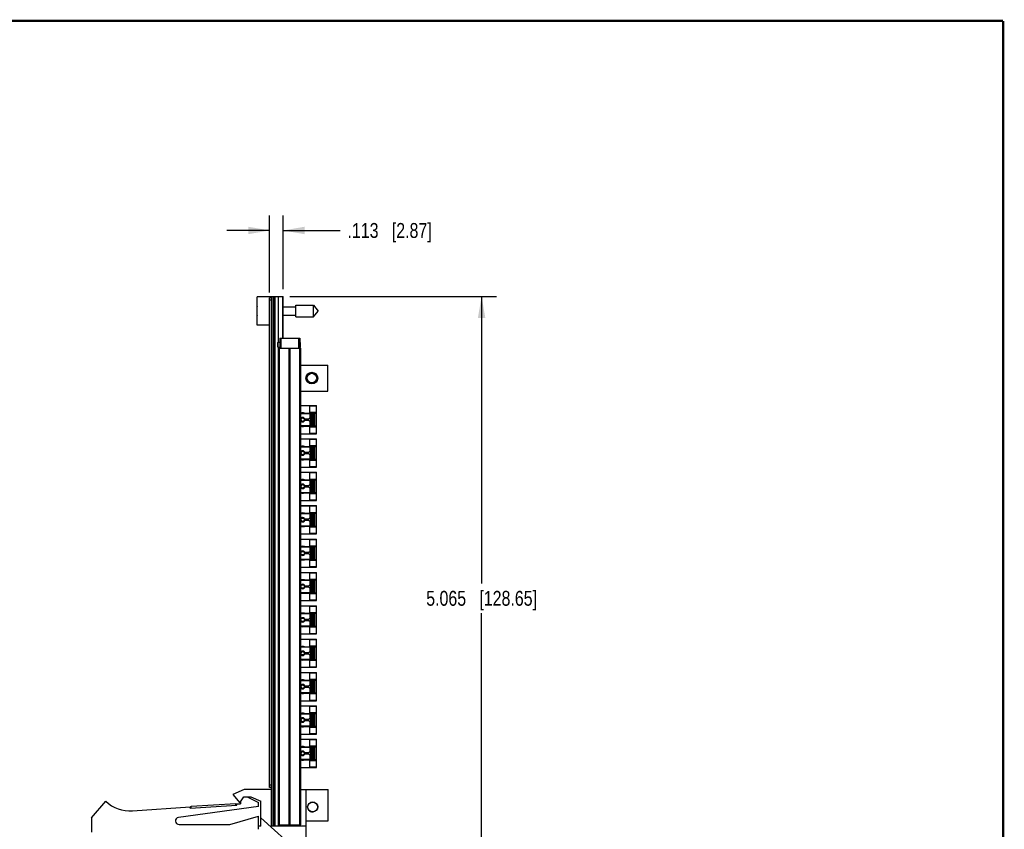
# Model space of a CAD drawing. Header units: inches. Extents: x 0.2 to 16.8, y 0.2 to 10.8.
# Tile 9 of 9: x 8.5 to 16.8, y 4 to 10.8. Entities that reach past the tile are written whole.
import ezdxf

# ---------------------------------------------------------------- set-up
doc = ezdxf.new("R2010")
doc.units = ezdxf.units.IN
doc.header["$LTSCALE"] = 0.935
doc.header["$MEASUREMENT"] = 0
doc.layers.get('0').update_dxf_attribs({"linetype": 'CONTINUOUS'})
doc.layers.add('02___PRT_ALL_AXES', color=7, linetype='CONTINUOUS')
doc.layers.add('DIMENSIONS', color=7, linetype='CONTINUOUS')
doc.styles.get("Standard").update_dxf_attribs({"font": 'txt', "width": 0.8})
doc.dimstyles.new('DIMSTYLE_1', dxfattribs={"dimtxt": 0.125, "dimasz": 0.18, "dimexe": 0.125, "dimexo": 0.0625, "dimgap": 0.0625, "dimtad": 0, "dimtih": 1, "dimtoh": 1, "dimdec": 3, "dimzin": 4, "dimdsep": 46, "dimtxsty": 'STANDARD', "dimblk": '_FILLED', "dimblk1": '_FILLED', "dimblk2": '_FILLED', "dimcen": 0.09, "dimadec": 0, "dimazin": 0, "dimtp": 0.001, "dimtm": 0.001, "dimtfac": 1, "dimtdec": 3, "dimtofl": 0, "dimtmove": 0, "dimatfit": 3, "dimldrblk": '_FILLED', "dimfxl": 1, "dimtolj": 1, "dimtzin": 4, "dimarcsym": 0})

# ---------------------------------------------------------------- blocks, each defined once
blk = doc.blocks.new('_FILLED')
at = {"color": 0, "linetype": 'BYBLOCK'}
blk.add_solid([(0, 0), (-1, 0.174), (-1, -0.174)], dxfattribs=at)
blk = doc.blocks.new('*D0')
at = {"layer": 'DIMENSIONS', "color": 2, "linetype": 'CONTINUOUS'}
for p, q in [((10.7675, 8.4461), (12.5, 8.4461)), ((12.375, 8.4461), (12.375, 6.0386)), ((12.375, 3.3812), (12.375, 5.7886)), ((10.7775, 3.3812), (12.5, 3.3812))]:
    blk.add_line(p, q, dxfattribs=at)
at = {"layer": 'DIMENSIONS', "color": 2, "linetype": 'CONTINUOUS', "xscale": 0.18, "yscale": 0.18, "zscale": 0.18}
for p, rotation in [((12.375, 8.4461), 90), ((12.375, 3.3812), 270)]:
    blk.add_blockref('_FILLED', p, dxfattribs=dict(at, rotation=rotation))
at = {"layer": 'DIMENSIONS', "color": 2, "linetype": 'CONTINUOUS', "insert": (12.375, 5.9761), "char_height": 0.125, "width": 1.425, "attachment_point": 2, "line_spacing_factor": 0.9}
blk.add_mtext('5.065{\\Ftxt.shx;\\W1.000000;\\H0.125000; }[128.65]', dxfattribs=at)
blk = doc.blocks.new('*D1')
at = {"layer": 'DIMENSIONS', "color": 2, "linetype": 'CONTINUOUS'}
for p, q in [((10.597, 8.4786), (10.597, 9.125)), ((10.71, 8.5086), (10.71, 9.125)), ((10.597, 9), (10.237, 9)), ((10.71, 9), (11.1875, 9))]:
    blk.add_line(p, q, dxfattribs=at)
at = {"layer": 'DIMENSIONS', "color": 2, "linetype": 'CONTINUOUS', "xscale": 0.18, "yscale": 0.18, "zscale": 0.18}
blk.add_blockref('_FILLED', (10.597, 9), dxfattribs=at)
at = {"layer": 'DIMENSIONS', "color": 2, "linetype": 'CONTINUOUS', "xscale": 0.18, "yscale": 0.18, "zscale": 0.18, "rotation": 180}
blk.add_blockref('_FILLED', (10.71, 9), dxfattribs=at)
at = {"layer": 'DIMENSIONS', "color": 2, "linetype": 'CONTINUOUS', "insert": (11.25, 9.0625), "char_height": 0.125, "width": 1.125, "attachment_point": 1, "line_spacing_factor": 0.9}
blk.add_mtext('.113{\\Ftxt.shx;\\W1.000000;\\H0.125000; }[2.87]', dxfattribs=at)

msp = doc.modelspace()

# ---------------------------------------------------------------- linework, layer by layer
at = {"color": 7, "linetype": 'CONTINUOUS'}
for p, q in [((10.492, 8.2056), (10.492, 8.4426)), ((10.612, 8.4426), (10.492, 8.4426)), ((10.597, 4.3261), (10.597, 8.4361)), ((10.612, 8.4361), (10.597, 8.4361)), ((10.612, 4.0002), (10.612, 8.4461)), ((10.612, 8.4461), (10.71, 8.4461)), ((10.624, 8.4461), (10.624, 4.0031)), ((10.63, 8.4461), (10.63, 4.0031)), ((10.642, 4.0031), (10.642, 8.4461)), ((10.671, 8.0616), (10.671, 8.4461)), ((10.705, 8.4461), (10.705, 8.0961)), ((10.71, 8.0961), (10.71, 8.4461)), ((10.612, 8.4161), (10.597, 8.4161)), ((10.71, 8.3591), (10.8157, 8.3591)), ((10.8157, 8.2749), (10.8157, 8.3733)), ((10.8157, 8.3733), (10.9638, 8.3733)), ((10.9638, 8.2749), (10.9638, 8.3733)), ((10.9638, 8.3733), (11.0051, 8.3241)), ((10.4899, 8.3379), (10.492, 8.3379)), ((10.492, 8.3103), (10.4899, 8.3103)), ((10.71, 8.289), (10.8157, 8.289)), ((10.8157, 8.2749), (10.9638, 8.2749)), ((10.9638, 8.2749), (11.0051, 8.3241)), ((10.597, 8.2056), (10.492, 8.2056)), ((10.682, 8.0961), (10.682, 8.0121)), ((10.682, 8.0961), (10.85, 8.0961)), ((10.692, 8.0961), (10.692, 8.0121)), ((10.71, 8.1116), (10.705, 8.1116)), ((10.8395, 8.0961), (10.8395, 8.0121)), ((10.85, 8.0961), (10.85, 8.0121)), ((10.666, 8.0616), (10.665, 8.0606)), ((10.665, 8.0216), (10.665, 8.0606)), ((10.666, 8.0206), (10.665, 8.0216)), ((10.666, 8.0616), (10.666, 8.0206)), ((10.671, 4.0031), (10.671, 8.0206)), ((10.852, 8.0206), (10.852, 8.0616)), ((10.853, 8.0606), (10.852, 8.0616)), ((10.853, 8.0216), (10.852, 8.0206)), ((10.853, 8.0606), (10.853, 8.0216)), ((10.671, 8.0121), (10.859, 8.0121)), ((10.6799, 4.0121), (10.6799, 8.0121)), ((10.7619, 4.0121), (10.7619, 8.0121)), ((10.7681, 4.0121), (10.7681, 8.0121)), ((10.85, 4.0121), (10.85, 8.0121)), ((10.859, 4.0121), (10.859, 8.0121)), ((10.859, 7.8701), (11.085, 7.8701)), ((11.085, 7.6521), (11.085, 7.8701)), ((10.9078, 7.7847), (10.9074, 7.7847)), ((10.9078, 7.7375), (10.9074, 7.7375)), ((10.951, 7.7194), (10.951, 7.7195)), ((10.859, 7.6521), (11.085, 7.6521)), ((10.859, 7.5311), (10.9889, 7.5311)), ((10.859, 7.5306), (10.9895, 7.5306)), ((10.9328, 7.4715), (10.9328, 7.5282)), ((10.9328, 7.5282), (10.9895, 7.5282)), ((10.9889, 7.5306), (10.9889, 7.5311)), ((10.9895, 7.2944), (10.9895, 7.5306)), ((10.859, 7.4652), (10.9367, 7.4652)), ((10.8712, 7.467), (10.9367, 7.467)), ((10.8886, 7.4676), (10.9895, 7.4676)), ((10.9895, 7.4715), (10.9328, 7.4715)), ((10.9367, 7.4302), (10.9367, 7.467)), ((10.9367, 7.4617), (10.9417, 7.4617)), ((10.9387, 7.4493), (10.9367, 7.4454)), ((10.9387, 7.3728), (10.9387, 7.4521)), ((10.9462, 7.4612), (10.9417, 7.4612)), ((10.9462, 7.4612), (10.9462, 7.3638)), ((10.9505, 7.3573), (10.9505, 7.4676)), ((10.9584, 7.4676), (10.9584, 7.3573)), ((10.9622, 7.3622), (10.9622, 7.4627)), ((10.9622, 7.4627), (10.9702, 7.4627)), ((10.9702, 7.4676), (10.9702, 7.3573)), ((10.9844, 7.4676), (10.9844, 7.3573)), ((10.9367, 7.3597), (10.859, 7.3597)), ((10.8712, 7.3579), (10.9367, 7.3579)), ((10.9895, 7.3573), (10.8886, 7.3573)), ((10.8909, 7.4194), (10.9259, 7.4194)), ((10.9259, 7.4056), (10.8909, 7.4056)), ((10.9259, 7.4194), (10.9367, 7.4302)), ((10.9367, 7.3947), (10.9259, 7.4056)), ((10.9328, 7.2967), (10.9328, 7.3534)), ((10.9328, 7.3534), (10.9895, 7.3534)), ((10.9367, 7.3579), (10.9367, 7.3947)), ((10.9387, 7.3756), (10.9367, 7.3795)), ((10.9417, 7.3633), (10.9367, 7.3633)), ((10.9462, 7.3638), (10.9417, 7.3638)), ((10.9702, 7.3622), (10.9622, 7.3622)), ((10.859, 7.2944), (10.9895, 7.2944)), ((10.9895, 7.2967), (10.9328, 7.2967)), ((10.859, 7.2511), (10.9889, 7.2511)), ((10.859, 7.2506), (10.9895, 7.2506)), ((10.8712, 7.187), (10.9367, 7.187)), ((10.8886, 7.1876), (10.9895, 7.1876)), ((10.9328, 7.1915), (10.9328, 7.2482)), ((10.9328, 7.2482), (10.9895, 7.2482)), ((10.9895, 7.1915), (10.9328, 7.1915)), ((10.9367, 7.1502), (10.9367, 7.187)), ((10.9505, 7.0773), (10.9505, 7.1876)), ((10.9584, 7.1876), (10.9584, 7.0773)), ((10.9702, 7.1876), (10.9702, 7.0773)), ((10.9844, 7.1876), (10.9844, 7.0773)), ((10.9889, 7.2506), (10.9889, 7.2511)), ((10.9895, 7.0144), (10.9895, 7.2506)), ((10.859, 7.1852), (10.9367, 7.1852)), ((10.8909, 7.1394), (10.9259, 7.1394)), ((10.9259, 7.1256), (10.8909, 7.1256)), ((10.9259, 7.1394), (10.9367, 7.1502)), ((10.9367, 7.1147), (10.9259, 7.1256)), ((10.9367, 7.1817), (10.9417, 7.1817)), ((10.9387, 7.1693), (10.9367, 7.1654)), ((10.9367, 7.0779), (10.9367, 7.1147)), ((10.9387, 7.0928), (10.9387, 7.1721)), ((10.9462, 7.1812), (10.9417, 7.1812)), ((10.9462, 7.1812), (10.9462, 7.0838)), ((10.9622, 7.0822), (10.9622, 7.1827)), ((10.9622, 7.1827), (10.9702, 7.1827)), ((10.9367, 7.0797), (10.859, 7.0797)), ((10.8712, 7.0779), (10.9367, 7.0779)), ((10.9895, 7.0773), (10.8886, 7.0773)), ((10.9328, 7.0167), (10.9328, 7.0734)), ((10.9328, 7.0734), (10.9895, 7.0734)), ((10.9387, 7.0956), (10.9367, 7.0995)), ((10.9417, 7.0833), (10.9367, 7.0833)), ((10.9462, 7.0838), (10.9417, 7.0838)), ((10.9702, 7.0822), (10.9622, 7.0822)), ((10.859, 7.0144), (10.9895, 7.0144)), ((10.859, 6.9711), (10.9889, 6.9711)), ((10.859, 6.9706), (10.9895, 6.9706)), ((10.9895, 7.0167), (10.9328, 7.0167)), ((10.9328, 6.9115), (10.9328, 6.9682)), ((10.9328, 6.9682), (10.9895, 6.9682)), ((10.9889, 6.9706), (10.9889, 6.9711)), ((10.9895, 6.7344), (10.9895, 6.9706)), ((10.859, 6.9052), (10.9367, 6.9052)), ((10.8712, 6.907), (10.9367, 6.907)), ((10.8886, 6.9076), (10.9895, 6.9076)), ((10.8909, 6.8594), (10.9259, 6.8594)), ((10.9259, 6.8594), (10.9367, 6.8702)), ((10.9895, 6.9115), (10.9328, 6.9115)), ((10.9367, 6.8702), (10.9367, 6.907)), ((10.9367, 6.9017), (10.9417, 6.9017)), ((10.9387, 6.8893), (10.9367, 6.8854)), ((10.9387, 6.8128), (10.9387, 6.8921)), ((10.9462, 6.9012), (10.9417, 6.9012)), ((10.9462, 6.9012), (10.9462, 6.8038)), ((10.9505, 6.7973), (10.9505, 6.9076)), ((10.9584, 6.9076), (10.9584, 6.7973)), ((10.9622, 6.8022), (10.9622, 6.9027)), ((10.9622, 6.9027), (10.9702, 6.9027)), ((10.9702, 6.9076), (10.9702, 6.7973)), ((10.9844, 6.9076), (10.9844, 6.7973)), ((10.9367, 6.7997), (10.859, 6.7997)), ((10.8712, 6.7979), (10.9367, 6.7979)), ((10.9895, 6.7973), (10.8886, 6.7973)), ((10.9259, 6.8456), (10.8909, 6.8456)), ((10.9367, 6.8347), (10.9259, 6.8456)), ((10.9328, 6.7367), (10.9328, 6.7934)), ((10.9328, 6.7934), (10.9895, 6.7934)), ((10.9367, 6.7979), (10.9367, 6.8347)), ((10.9387, 6.8156), (10.9367, 6.8195)), ((10.9417, 6.8033), (10.9367, 6.8033)), ((10.9462, 6.8038), (10.9417, 6.8038)), ((10.9702, 6.8022), (10.9622, 6.8022)), ((10.859, 6.7344), (10.9895, 6.7344)), ((10.859, 6.6911), (10.9889, 6.6911)), ((10.9895, 6.7367), (10.9328, 6.7367)), ((10.9889, 6.6906), (10.9889, 6.6911)), ((10.859, 6.6906), (10.9895, 6.6906)), ((10.859, 6.6252), (10.9367, 6.6252)), ((10.8712, 6.627), (10.9367, 6.627)), ((10.8886, 6.6276), (10.9895, 6.6276)), ((10.9328, 6.6315), (10.9328, 6.6882)), ((10.9328, 6.6882), (10.9895, 6.6882)), ((10.9895, 6.6315), (10.9328, 6.6315)), ((10.9367, 6.5902), (10.9367, 6.627)), ((10.9367, 6.6217), (10.9417, 6.6217)), ((10.9387, 6.6093), (10.9367, 6.6054)), ((10.9387, 6.5328), (10.9387, 6.6121)), ((10.9462, 6.6212), (10.9417, 6.6212)), ((10.9462, 6.6212), (10.9462, 6.5238)), ((10.9505, 6.5173), (10.9505, 6.6276)), ((10.9584, 6.6276), (10.9584, 6.5173)), ((10.9622, 6.5222), (10.9622, 6.6227)), ((10.9622, 6.6227), (10.9702, 6.6227)), ((10.9702, 6.6276), (10.9702, 6.5173)), ((10.9844, 6.6276), (10.9844, 6.5173)), ((10.9895, 6.4544), (10.9895, 6.6906)), ((10.8909, 6.5794), (10.9259, 6.5794)), ((10.9259, 6.5656), (10.8909, 6.5656)), ((10.9259, 6.5794), (10.9367, 6.5902)), ((10.9367, 6.5547), (10.9259, 6.5656)), ((10.9367, 6.5179), (10.9367, 6.5547)), ((10.9387, 6.5356), (10.9367, 6.5395)), ((10.9367, 6.5197), (10.859, 6.5197)), ((10.859, 6.4544), (10.9895, 6.4544)), ((10.8712, 6.5179), (10.9367, 6.5179)), ((10.9895, 6.5173), (10.8886, 6.5173)), ((10.9328, 6.4567), (10.9328, 6.5134)), ((10.9328, 6.5134), (10.9895, 6.5134)), ((10.9895, 6.4567), (10.9328, 6.4567)), ((10.9417, 6.5233), (10.9367, 6.5233)), ((10.9462, 6.5238), (10.9417, 6.5238)), ((10.9702, 6.5222), (10.9622, 6.5222)), ((10.859, 6.4111), (10.9889, 6.4111)), ((10.859, 6.4106), (10.9895, 6.4106)), ((10.9328, 6.3515), (10.9328, 6.4082)), ((10.9328, 6.4082), (10.9895, 6.4082)), ((10.9889, 6.4106), (10.9889, 6.4111)), ((10.9895, 6.1744), (10.9895, 6.4106)), ((10.859, 6.3452), (10.9367, 6.3452)), ((10.8712, 6.347), (10.9367, 6.347)), ((10.8886, 6.3476), (10.9895, 6.3476)), ((10.8909, 6.2994), (10.9259, 6.2994)), ((10.9259, 6.2856), (10.8909, 6.2856)), ((10.9259, 6.2994), (10.9367, 6.3102)), ((10.9367, 6.2747), (10.9259, 6.2856)), ((10.9895, 6.3515), (10.9328, 6.3515)), ((10.9367, 6.3102), (10.9367, 6.347)), ((10.9367, 6.3417), (10.9417, 6.3417)), ((10.9387, 6.3293), (10.9367, 6.3254)), ((10.9387, 6.2528), (10.9387, 6.3321)), ((10.9462, 6.3412), (10.9417, 6.3412)), ((10.9462, 6.3412), (10.9462, 6.2438)), ((10.9505, 6.2373), (10.9505, 6.3476)), ((10.9584, 6.3476), (10.9584, 6.2373)), ((10.9622, 6.2422), (10.9622, 6.3427)), ((10.9622, 6.3427), (10.9702, 6.3427)), ((10.9702, 6.3476), (10.9702, 6.2373)), ((10.9844, 6.3476), (10.9844, 6.2373)), ((10.9367, 6.2397), (10.859, 6.2397)), ((10.8712, 6.2379), (10.9367, 6.2379)), ((10.9895, 6.2373), (10.8886, 6.2373)), ((10.9328, 6.1767), (10.9328, 6.2334)), ((10.9328, 6.2334), (10.9895, 6.2334)), ((10.9367, 6.2379), (10.9367, 6.2747)), ((10.9387, 6.2556), (10.9367, 6.2595)), ((10.9417, 6.2433), (10.9367, 6.2433)), ((10.9462, 6.2438), (10.9417, 6.2438)), ((10.9702, 6.2422), (10.9622, 6.2422)), ((10.859, 6.1744), (10.9895, 6.1744)), ((10.859, 6.1311), (10.9889, 6.1311)), ((10.859, 6.1306), (10.9895, 6.1306)), ((10.9895, 6.1767), (10.9328, 6.1767)), ((10.9328, 6.0715), (10.9328, 6.1282)), ((10.9328, 6.1282), (10.9895, 6.1282)), ((10.9889, 6.1306), (10.9889, 6.1311)), ((10.9895, 5.8944), (10.9895, 6.1306)), ((10.859, 6.0652), (10.9367, 6.0652)), ((10.8712, 6.067), (10.9367, 6.067)), ((10.8886, 6.0676), (10.9895, 6.0676)), ((10.9259, 6.0194), (10.9367, 6.0302)), ((10.9895, 6.0715), (10.9328, 6.0715)), ((10.9367, 6.0302), (10.9367, 6.067)), ((10.9367, 6.0617), (10.9417, 6.0617)), ((10.9387, 6.0493), (10.9367, 6.0454)), ((10.9387, 5.9728), (10.9387, 6.0521)), ((10.9462, 6.0612), (10.9417, 6.0612)), ((10.9462, 6.0612), (10.9462, 5.9638)), ((10.9505, 5.9573), (10.9505, 6.0676)), ((10.9584, 6.0676), (10.9584, 5.9573)), ((10.9622, 5.9622), (10.9622, 6.0627)), ((10.9622, 6.0627), (10.9702, 6.0627)), ((10.9702, 6.0676), (10.9702, 5.9573)), ((10.9844, 6.0676), (10.9844, 5.9573)), ((10.9367, 5.9597), (10.859, 5.9597)), ((10.8712, 5.9579), (10.9367, 5.9579)), ((10.9895, 5.9573), (10.8886, 5.9573)), ((10.8909, 6.0194), (10.9259, 6.0194)), ((10.9259, 6.0056), (10.8909, 6.0056)), ((10.9367, 5.9947), (10.9259, 6.0056)), ((10.9328, 5.8967), (10.9328, 5.9534)), ((10.9328, 5.9534), (10.9895, 5.9534)), ((10.9367, 5.9579), (10.9367, 5.9947)), ((10.9387, 5.9756), (10.9367, 5.9795)), ((10.9417, 5.9633), (10.9367, 5.9633)), ((10.9462, 5.9638), (10.9417, 5.9638)), ((10.9702, 5.9622), (10.9622, 5.9622)), ((10.859, 5.8944), (10.9895, 5.8944)), ((10.9895, 5.8967), (10.9328, 5.8967)), ((10.859, 5.8511), (10.9889, 5.8511)), ((10.859, 5.8506), (10.9895, 5.8506)), ((10.859, 5.7852), (10.9367, 5.7852)), ((10.8712, 5.787), (10.9367, 5.787)), ((10.8886, 5.7876), (10.9895, 5.7876)), ((10.9328, 5.7915), (10.9328, 5.8482)), ((10.9328, 5.8482), (10.9895, 5.8482)), ((10.9895, 5.7915), (10.9328, 5.7915)), ((10.9367, 5.7502), (10.9367, 5.787)), ((10.9505, 5.6773), (10.9505, 5.7876)), ((10.9584, 5.7876), (10.9584, 5.6773)), ((10.9622, 5.6822), (10.9622, 5.7827)), ((10.9622, 5.7827), (10.9702, 5.7827)), ((10.9702, 5.7876), (10.9702, 5.6773)), ((10.9844, 5.7876), (10.9844, 5.6773)), ((10.9889, 5.8506), (10.9889, 5.8511)), ((10.9895, 5.6144), (10.9895, 5.8506)), ((10.8909, 5.7394), (10.9259, 5.7394)), ((10.9259, 5.7256), (10.8909, 5.7256)), ((10.9259, 5.7394), (10.9367, 5.7502)), ((10.9367, 5.7147), (10.9259, 5.7256)), ((10.9367, 5.7817), (10.9417, 5.7817)), ((10.9387, 5.7693), (10.9367, 5.7654)), ((10.9367, 5.6779), (10.9367, 5.7147)), ((10.9387, 5.6956), (10.9367, 5.6995)), ((10.9387, 5.6928), (10.9387, 5.7721)), ((10.9462, 5.7812), (10.9417, 5.7812)), ((10.9462, 5.7812), (10.9462, 5.6838)), ((10.9367, 5.6797), (10.859, 5.6797)), ((10.8712, 5.6779), (10.9367, 5.6779)), ((10.9895, 5.6773), (10.8886, 5.6773)), ((10.9328, 5.6167), (10.9328, 5.6734)), ((10.9328, 5.6734), (10.9895, 5.6734)), ((10.9417, 5.6833), (10.9367, 5.6833)), ((10.9462, 5.6838), (10.9417, 5.6838)), ((10.9702, 5.6822), (10.9622, 5.6822)), ((10.859, 5.6144), (10.9895, 5.6144)), ((10.859, 5.5711), (10.9889, 5.5711)), ((10.859, 5.5706), (10.9895, 5.5706)), ((10.9895, 5.6167), (10.9328, 5.6167)), ((10.9328, 5.5115), (10.9328, 5.5682)), ((10.9328, 5.5682), (10.9895, 5.5682)), ((10.9889, 5.5706), (10.9889, 5.5711)), ((10.9895, 5.3344), (10.9895, 5.5706)), ((10.859, 5.5052), (10.9367, 5.5052)), ((10.8712, 5.507), (10.9367, 5.507)), ((10.8886, 5.5076), (10.9895, 5.5076)), ((10.8909, 5.4594), (10.9259, 5.4594)), ((10.9259, 5.4594), (10.9367, 5.4702)), ((10.9895, 5.5115), (10.9328, 5.5115)), ((10.9367, 5.4702), (10.9367, 5.507)), ((10.9367, 5.5017), (10.9417, 5.5017)), ((10.9387, 5.4893), (10.9367, 5.4854)), ((10.9387, 5.4128), (10.9387, 5.4921)), ((10.9462, 5.5012), (10.9417, 5.5012)), ((10.9462, 5.5012), (10.9462, 5.4038)), ((10.9505, 5.3973), (10.9505, 5.5076)), ((10.9584, 5.5076), (10.9584, 5.3973)), ((10.9622, 5.4022), (10.9622, 5.5027)), ((10.9622, 5.5027), (10.9702, 5.5027)), ((10.9702, 5.5076), (10.9702, 5.3973)), ((10.9844, 5.5076), (10.9844, 5.3973)), ((10.9367, 5.3997), (10.859, 5.3997)), ((10.8712, 5.3979), (10.9367, 5.3979)), ((10.9895, 5.3973), (10.8886, 5.3973)), ((10.9259, 5.4456), (10.8909, 5.4456)), ((10.9367, 5.4347), (10.9259, 5.4456)), ((10.9328, 5.3367), (10.9328, 5.3934)), ((10.9328, 5.3934), (10.9895, 5.3934)), ((10.9367, 5.3979), (10.9367, 5.4347)), ((10.9387, 5.4156), (10.9367, 5.4195)), ((10.9417, 5.4033), (10.9367, 5.4033)), ((10.9462, 5.4038), (10.9417, 5.4038)), ((10.9702, 5.4022), (10.9622, 5.4022)), ((10.859, 5.3344), (10.9895, 5.3344)), ((10.859, 5.2911), (10.9889, 5.2911)), ((10.859, 5.2906), (10.9895, 5.2906)), ((10.9895, 5.3367), (10.9328, 5.3367)), ((10.9328, 5.2315), (10.9328, 5.2882)), ((10.9328, 5.2882), (10.9895, 5.2882)), ((10.9889, 5.2906), (10.9889, 5.2911)), ((10.9895, 5.0544), (10.9895, 5.2906)), ((10.859, 5.2252), (10.9367, 5.2252)), ((10.8712, 5.227), (10.9367, 5.227)), ((10.8886, 5.2276), (10.9895, 5.2276)), ((10.9895, 5.2315), (10.9328, 5.2315)), ((10.9367, 5.1902), (10.9367, 5.227)), ((10.9367, 5.2217), (10.9417, 5.2217)), ((10.9387, 5.2093), (10.9367, 5.2054)), ((10.9387, 5.1328), (10.9387, 5.2121)), ((10.9462, 5.2212), (10.9417, 5.2212)), ((10.9462, 5.2212), (10.9462, 5.1238)), ((10.9505, 5.1173), (10.9505, 5.2276)), ((10.9584, 5.2276), (10.9584, 5.1173)), ((10.9622, 5.1222), (10.9622, 5.2227)), ((10.9622, 5.2227), (10.9702, 5.2227)), ((10.9702, 5.2276), (10.9702, 5.1173)), ((10.9844, 5.2276), (10.9844, 5.1173)), ((10.8909, 5.1794), (10.9259, 5.1794)), ((10.9259, 5.1656), (10.8909, 5.1656)), ((10.9259, 5.1794), (10.9367, 5.1902)), ((10.9367, 5.1547), (10.9259, 5.1656)), ((10.9367, 5.1179), (10.9367, 5.1547)), ((10.9387, 5.1356), (10.9367, 5.1395)), ((10.9417, 5.1233), (10.9367, 5.1233)), ((10.9462, 5.1238), (10.9417, 5.1238)), ((10.9702, 5.1222), (10.9622, 5.1222)), ((10.9367, 5.1197), (10.859, 5.1197)), ((10.859, 5.0544), (10.9895, 5.0544)), ((10.8712, 5.1179), (10.9367, 5.1179)), ((10.9895, 5.1173), (10.8886, 5.1173)), ((10.9328, 5.0567), (10.9328, 5.1134)), ((10.9328, 5.1134), (10.9895, 5.1134)), ((10.9895, 5.0567), (10.9328, 5.0567)), ((10.859, 5.0111), (10.9889, 5.0111)), ((10.859, 5.0106), (10.9895, 5.0106)), ((10.9328, 4.9515), (10.9328, 5.0082)), ((10.9328, 5.0082), (10.9895, 5.0082)), ((10.9889, 5.0106), (10.9889, 5.0111)), ((10.9895, 4.7744), (10.9895, 5.0106)), ((10.859, 4.9452), (10.9367, 4.9452)), ((10.8712, 4.947), (10.9367, 4.947)), ((10.8886, 4.9476), (10.9895, 4.9476)), ((10.8909, 4.8994), (10.9259, 4.8994)), ((10.9259, 4.8856), (10.8909, 4.8856)), ((10.9259, 4.8994), (10.9367, 4.9102)), ((10.9367, 4.8747), (10.9259, 4.8856)), ((10.9895, 4.9515), (10.9328, 4.9515)), ((10.9367, 4.9102), (10.9367, 4.947)), ((10.9367, 4.9417), (10.9417, 4.9417)), ((10.9387, 4.9293), (10.9367, 4.9254)), ((10.9367, 4.8379), (10.9367, 4.8747)), ((10.9387, 4.8528), (10.9387, 4.9321)), ((10.9462, 4.9412), (10.9417, 4.9412)), ((10.9462, 4.9412), (10.9462, 4.8438)), ((10.9505, 4.8373), (10.9505, 4.9476)), ((10.9584, 4.9476), (10.9584, 4.8373)), ((10.9622, 4.8422), (10.9622, 4.9427)), ((10.9622, 4.9427), (10.9702, 4.9427)), ((10.9702, 4.9476), (10.9702, 4.8373)), ((10.9844, 4.9476), (10.9844, 4.8373)), ((10.9367, 4.8397), (10.859, 4.8397)), ((10.8712, 4.8379), (10.9367, 4.8379)), ((10.9895, 4.8373), (10.8886, 4.8373)), ((10.9328, 4.7767), (10.9328, 4.8334)), ((10.9328, 4.8334), (10.9895, 4.8334)), ((10.9387, 4.8556), (10.9367, 4.8595)), ((10.9417, 4.8433), (10.9367, 4.8433)), ((10.9462, 4.8438), (10.9417, 4.8438)), ((10.9702, 4.8422), (10.9622, 4.8422)), ((10.859, 4.7744), (10.9895, 4.7744)), ((10.859, 4.7311), (10.9889, 4.7311)), ((10.859, 4.7306), (10.9895, 4.7306)), ((10.9895, 4.7767), (10.9328, 4.7767)), ((10.9328, 4.6715), (10.9328, 4.7282)), ((10.9328, 4.7282), (10.9895, 4.7282)), ((10.9889, 4.7306), (10.9889, 4.7311)), ((10.9895, 4.4944), (10.9895, 4.7306)), ((10.859, 4.6652), (10.9367, 4.6652)), ((10.8712, 4.667), (10.9367, 4.667)), ((10.8886, 4.6676), (10.9895, 4.6676)), ((10.9259, 4.6194), (10.9367, 4.6302)), ((10.9895, 4.6715), (10.9328, 4.6715)), ((10.9367, 4.6302), (10.9367, 4.667)), ((10.9367, 4.6617), (10.9417, 4.6617)), ((10.9387, 4.6493), (10.9367, 4.6454)), ((10.9387, 4.5728), (10.9387, 4.6521)), ((10.9462, 4.6612), (10.9417, 4.6612)), ((10.9462, 4.6612), (10.9462, 4.5638)), ((10.9505, 4.5573), (10.9505, 4.6676)), ((10.9584, 4.6676), (10.9584, 4.5573)), ((10.9622, 4.5622), (10.9622, 4.6627)), ((10.9622, 4.6627), (10.9702, 4.6627)), ((10.9702, 4.6676), (10.9702, 4.5573)), ((10.9844, 4.6676), (10.9844, 4.5573)), ((10.9367, 4.5597), (10.859, 4.5597)), ((10.8712, 4.5579), (10.9367, 4.5579)), ((10.9895, 4.5573), (10.8886, 4.5573)), ((10.8909, 4.6194), (10.9259, 4.6194)), ((10.9259, 4.6056), (10.8909, 4.6056)), ((10.9367, 4.5947), (10.9259, 4.6056)), ((10.9328, 4.4967), (10.9328, 4.5534)), ((10.9328, 4.5534), (10.9895, 4.5534)), ((10.9367, 4.5579), (10.9367, 4.5947)), ((10.9387, 4.5756), (10.9367, 4.5795)), ((10.9417, 4.5633), (10.9367, 4.5633)), ((10.9462, 4.5638), (10.9417, 4.5638)), ((10.9702, 4.5622), (10.9622, 4.5622)), ((10.859, 4.4944), (10.9895, 4.4944)), ((10.9895, 4.4967), (10.9328, 4.4967)), ((10.382, 4.3102), (10.287, 4.2672)), ((10.612, 4.3102), (10.382, 4.3102)), ((10.612, 4.3461), (10.597, 4.3461)), ((10.612, 4.3261), (10.597, 4.3261)), ((10.859, 4.3102), (11.087, 4.3102)), ((10.903, 3.7312), (10.903, 4.3102)), ((11.087, 4.0472), (11.087, 4.3102)), ((10.287, 4.2672), (10.347, 4.1972)), ((10.347, 4.1972), (10.3802, 4.2472)), ((10.3802, 4.2472), (10.4402, 4.2472)), ((10.408, 4.2472), (10.502, 4.2002)), ((10.4402, 4.2472), (10.522, 4.2102)), ((9.102, 4.0702), (9.222, 4.2102)), ((9.4456, 4.1308), (9.9309, 4.1626)), ((10.502, 4.1652), (9.833, 4.0749)), ((9.9315, 4.1526), (9.9309, 4.1626)), ((9.9315, 4.1526), (10.3207, 4.1781)), ((9.9381, 4.1681), (10.3122, 4.1926)), ((9.939, 4.1531), (9.9381, 4.1681)), ((10.3132, 4.1776), (10.3122, 4.1926)), ((10.3201, 4.1881), (10.352, 4.1902)), ((10.3207, 4.1781), (10.3201, 4.1881)), ((10.352, 4.2047), (10.352, 4.1902)), ((10.502, 4.1652), (10.502, 4.2002)), ((10.522, 4.0002), (10.522, 4.2102)), ((9.102, 4.0702), (9.102, 3.9502)), ((10.262, 4.0152), (10.502, 4.0852)), ((10.502, 3.9752), (10.502, 4.0852)), ((10.903, 3.7312), (10.522, 4.0718)), ((10.958, 4.1209), (10.958, 4.121)), ((9.837, 4.0152), (10.262, 4.0152)), ((10.522, 4.0002), (10.502, 4.0002)), ((10.612, 4.0031), (10.682, 4.0031)), ((10.903, 4.0002), (10.612, 4.0002)), ((10.671, 4.0121), (10.859, 4.0121)), ((10.682, 4.0121), (10.682, 4.0031)), ((10.682, 4.0031), (10.85, 4.0031)), ((10.692, 4.0121), (10.692, 4.0031)), ((10.717, 4.0031), (10.717, 4.0002)), ((10.8395, 4.0121), (10.8395, 4.0031)), ((10.85, 4.0121), (10.85, 4.0031)), ((10.903, 4.0472), (11.087, 4.0472))]:
    msp.add_line(p, q, dxfattribs=at)
at = {"color": 7, "linetype": 'CONTINUOUS', "const_width": 0.02}
for points in [[(16.75, 10.7586), (0.25, 10.7586)], [(16.75, 0.2586), (16.75, 10.7586)]]:
    msp.add_lwpolyline(points, dxfattribs=at)
at = {"color": 7, "linetype": 'CONTINUOUS'}
for centre, radius in [((10.951, 7.7611), 0.0492), ((10.8737, 7.4125), 0.0146), ((10.8737, 7.1325), 0.0146), ((10.8737, 6.8525), 0.0146), ((10.8737, 6.5725), 0.0146), ((10.8737, 6.2925), 0.0146), ((10.8737, 6.0125), 0.0146), ((10.8737, 5.7325), 0.0146), ((10.8737, 5.4525), 0.0146), ((10.8737, 5.1725), 0.0146), ((10.8737, 4.8925), 0.0146), ((10.8737, 4.6125), 0.0146), ((10.958, 4.1626), 0.0425)]:
    msp.add_circle(centre, radius, dxfattribs=at)
for centre, radius, start, end in [((10.8023, 8.3241), 0.3127, 172.97195, 177.47432), ((10.8023, 8.3241), 0.3127, 182.52568, 187.02765), ((10.951, 7.7611), 0.0496, 151.56311, 208.43689), ((10.951, 7.7611), 0.0415, 216.38269, 218.4701), ((10.9498, 7.7624), 0.0416, 219.51172, 219.77123), ((10.9498, 7.7624), 0.0415, 219.77122, 220.14761), ((10.9498, 7.7624), 0.0415, 220.14759, 220.62745), ((10.9497, 7.7624), 0.0415, 220.6275, 220.79068), ((10.9497, 7.7623), 0.0414, 220.79067, 221.03588), ((10.9509, 7.761), 0.0414, 218.57929, 218.75236), ((10.9497, 7.7623), 0.0414, 221.03578, 221.68116), ((10.9508, 7.761), 0.0414, 218.75232, 219.21919), ((10.951, 7.7611), 0.0416, 219.21924, 270), ((10.951, 7.7609), 0.0414, 269.33987, 269.685), ((10.951, 7.7609), 0.0414, 269.685, 269.99998), ((10.9504, 7.7594), 0.049, 336.60936, 338.31278), ((10.8737, 7.4125), 0.0571, 74.90981, 105.03282), ((10.8712, 7.4125), 0.0545, 90, 102.92935), ((10.917, 7.4643), 0.0249, 330.68059, 352.75785), ((10.9069, 7.4646), 0.035, 354.3717, 355.19685), ((11.077, 7.4167), 0.1382, 161.01658, 161.23656), ((11.074, 7.4178), 0.135, 158.35075, 161.02629), ((10.8345, 7.4177), 0.1354, 19.4514, 21.64626), ((10.8737, 7.4125), 0.0185, 216.69691, 143.01716), ((10.8737, 7.4125), 0.0571, 254.97055, 285.09019), ((10.8712, 7.4125), 0.0545, 257.07273, 270), ((10.9184, 7.3614), 0.0233, 25.16089, 29.27218), ((10.9067, 7.3603), 0.0352, 4.80145, 5.62633), ((11.0748, 7.4074), 0.1358, 198.75645, 201.63925), ((10.8352, 7.407), 0.1346, 338.34699, 340.55393), ((10.8737, 7.1325), 0.0571, 74.90981, 105.03282), ((10.8712, 7.1325), 0.0545, 90, 102.92935), ((11.074, 7.1378), 0.135, 158.35075, 161.02629), ((10.8345, 7.1377), 0.1354, 19.4514, 21.64626), ((10.8737, 7.1325), 0.0185, 216.69691, 143.01716), ((10.917, 7.1843), 0.0249, 330.68059, 352.75785), ((10.9069, 7.1846), 0.035, 354.3717, 355.19685), ((11.077, 7.1367), 0.1382, 161.01658, 161.23656), ((10.8737, 7.1325), 0.0571, 254.97055, 285.09019), ((10.8712, 7.1325), 0.0545, 257.07273, 270), ((10.9184, 7.0814), 0.0233, 25.16089, 29.27218), ((10.9067, 7.0803), 0.0352, 4.80145, 5.62633), ((11.0748, 7.1274), 0.1358, 198.75645, 201.63925), ((10.8352, 7.127), 0.1346, 338.34699, 340.55393), ((10.8737, 6.8525), 0.0571, 74.90981, 105.03282), ((10.8737, 6.8525), 0.0185, 216.69691, 143.01716), ((10.8712, 6.8525), 0.0545, 90, 102.92935), ((10.917, 6.9043), 0.0249, 330.68059, 352.75785), ((10.9069, 6.9046), 0.035, 354.3717, 355.19685), ((11.077, 6.8567), 0.1382, 161.01658, 161.23656), ((11.074, 6.8578), 0.135, 158.35075, 161.02629), ((10.8345, 6.8577), 0.1354, 19.4514, 21.64626), ((10.8737, 6.8525), 0.0571, 254.97055, 285.09019), ((10.8712, 6.8525), 0.0545, 257.07273, 270), ((10.9184, 6.8014), 0.0233, 25.16089, 29.27218), ((10.9067, 6.8003), 0.0352, 4.80145, 5.62633), ((11.0748, 6.8474), 0.1358, 198.75645, 201.63925), ((10.8352, 6.847), 0.1346, 338.34699, 340.55393), ((10.8737, 6.5725), 0.0571, 74.90981, 105.03282), ((10.8712, 6.5725), 0.0545, 90, 102.92935), ((10.917, 6.6243), 0.0249, 330.68059, 352.75785), ((10.9069, 6.6246), 0.035, 354.3717, 355.19685), ((11.077, 6.5767), 0.1382, 161.01658, 161.23656), ((11.074, 6.5778), 0.135, 158.35075, 161.02629), ((10.8345, 6.5777), 0.1354, 19.4514, 21.64626), ((10.8737, 6.5725), 0.0185, 216.69691, 143.01716), ((10.9184, 6.5214), 0.0233, 25.16089, 29.27218), ((10.8737, 6.5725), 0.0571, 254.97055, 285.09019), ((10.8712, 6.5725), 0.0545, 257.07273, 270), ((10.9067, 6.5203), 0.0352, 4.80145, 5.62633), ((11.0748, 6.5674), 0.1358, 198.75645, 201.63925), ((10.8352, 6.567), 0.1346, 338.34699, 340.55393), ((10.8737, 6.2925), 0.0571, 74.90981, 105.03282), ((10.8737, 6.2925), 0.0185, 216.69691, 143.01716), ((10.8712, 6.2925), 0.0545, 90, 102.92935), ((10.917, 6.3443), 0.0249, 330.68059, 352.75785), ((10.9069, 6.3446), 0.035, 354.3717, 355.19685), ((11.077, 6.2967), 0.1382, 161.01658, 161.23656), ((11.074, 6.2978), 0.135, 158.35075, 161.02629), ((10.8345, 6.2977), 0.1354, 19.4514, 21.64626), ((10.8737, 6.2925), 0.0571, 254.97055, 285.09019), ((10.8712, 6.2925), 0.0545, 257.07273, 270), ((10.9184, 6.2414), 0.0233, 25.16089, 29.27218), ((10.9067, 6.2403), 0.0352, 4.80145, 5.62633), ((11.0748, 6.2874), 0.1358, 198.75645, 201.63925), ((10.8352, 6.287), 0.1346, 338.34699, 340.55393), ((10.8737, 6.0125), 0.0571, 74.90981, 105.03282), ((10.8737, 6.0125), 0.0185, 216.69691, 143.01716), ((10.8712, 6.0125), 0.0545, 90, 102.92935), ((10.917, 6.0643), 0.0249, 330.68059, 352.75785), ((10.9069, 6.0646), 0.035, 354.3717, 355.19685), ((11.077, 6.0167), 0.1382, 161.01658, 161.23656), ((11.074, 6.0178), 0.135, 158.35075, 161.02629), ((10.8345, 6.0177), 0.1354, 19.4514, 21.64626), ((10.8737, 6.0125), 0.0571, 254.97055, 285.09019), ((10.8712, 6.0125), 0.0545, 257.07273, 270), ((10.9184, 5.9614), 0.0233, 25.16089, 29.27218), ((10.9067, 5.9603), 0.0352, 4.80145, 5.62633), ((11.0748, 6.0074), 0.1358, 198.75645, 201.63925), ((10.8352, 6.007), 0.1346, 338.34699, 340.55393), ((10.8737, 5.7325), 0.0571, 74.90981, 105.03282), ((10.8712, 5.7325), 0.0545, 90, 102.92935), ((11.074, 5.7378), 0.135, 158.35075, 161.02629), ((10.8345, 5.7377), 0.1354, 19.4514, 21.64626), ((10.8737, 5.7325), 0.0185, 216.69691, 143.01716), ((10.917, 5.7843), 0.0249, 330.68059, 352.75785), ((10.9069, 5.7846), 0.035, 354.3717, 355.19685), ((11.077, 5.7367), 0.1382, 161.01658, 161.23656), ((10.8737, 5.7325), 0.0571, 254.97055, 285.09019), ((10.8712, 5.7325), 0.0545, 257.07273, 270), ((10.9184, 5.6814), 0.0233, 25.16089, 29.27218), ((10.9067, 5.6803), 0.0352, 4.80145, 5.62633), ((11.0748, 5.7274), 0.1358, 198.75645, 201.63925), ((10.8352, 5.727), 0.1346, 338.34699, 340.55393), ((10.8737, 5.4525), 0.0571, 74.90981, 105.03282), ((10.8737, 5.4525), 0.0185, 216.69691, 143.01716), ((10.8712, 5.4525), 0.0545, 90, 102.92935), ((10.917, 5.5043), 0.0249, 330.68059, 352.75785), ((10.9069, 5.5046), 0.035, 354.3717, 355.19685), ((11.077, 5.4567), 0.1382, 161.01658, 161.23656), ((11.074, 5.4578), 0.135, 158.35075, 161.02629), ((10.8345, 5.4577), 0.1354, 19.4514, 21.64626), ((10.8737, 5.4525), 0.0571, 254.97055, 285.09019), ((10.8712, 5.4525), 0.0545, 257.07273, 270), ((10.9184, 5.4014), 0.0233, 25.16089, 29.27218), ((10.9067, 5.4003), 0.0352, 4.80145, 5.62633), ((11.0748, 5.4474), 0.1358, 198.75645, 201.63925), ((10.8352, 5.447), 0.1346, 338.34699, 340.55393), ((10.8737, 5.1725), 0.0571, 74.90981, 105.03282), ((10.8712, 5.1725), 0.0545, 90, 102.92935), ((10.917, 5.2243), 0.0249, 330.68059, 352.75785), ((10.9069, 5.2246), 0.035, 354.3717, 355.19685), ((11.077, 5.1767), 0.1382, 161.01658, 161.23656), ((11.074, 5.1778), 0.135, 158.35075, 161.02629), ((10.8345, 5.1777), 0.1354, 19.4514, 21.64626), ((10.8737, 5.1725), 0.0185, 216.69691, 143.01716), ((10.9184, 5.1214), 0.0233, 25.16089, 29.27218), ((10.9067, 5.1203), 0.0352, 4.80145, 5.62633), ((11.0748, 5.1674), 0.1358, 198.75645, 201.63925), ((10.8352, 5.167), 0.1346, 338.34699, 340.55393), ((10.8737, 5.1725), 0.0571, 254.97055, 285.09019), ((10.8712, 5.1725), 0.0545, 257.07273, 270), ((10.8737, 4.8925), 0.0571, 74.90981, 105.03282), ((10.8737, 4.8925), 0.0185, 216.69691, 143.01716), ((10.8712, 4.8925), 0.0545, 90, 102.92935), ((10.917, 4.9443), 0.0249, 330.68059, 352.75785), ((10.9069, 4.9446), 0.035, 354.3717, 355.19685), ((11.077, 4.8967), 0.1382, 161.01658, 161.23656), ((11.074, 4.8978), 0.135, 158.35075, 161.02629), ((10.8345, 4.8977), 0.1354, 19.4514, 21.64626), ((10.8737, 4.8925), 0.0571, 254.97055, 285.09019), ((10.8712, 4.8925), 0.0545, 257.07273, 270), ((10.9184, 4.8414), 0.0233, 25.16089, 29.27218), ((10.9067, 4.8403), 0.0352, 4.80145, 5.62633), ((11.0748, 4.8874), 0.1358, 198.75645, 201.63925), ((10.8352, 4.887), 0.1346, 338.34699, 340.55393), ((10.8737, 4.6125), 0.0571, 74.90981, 105.03282), ((10.8737, 4.6125), 0.0185, 216.69691, 143.01716), ((10.8712, 4.6125), 0.0545, 90, 102.92935), ((10.917, 4.6643), 0.0249, 330.68059, 352.75785), ((10.9069, 4.6646), 0.035, 354.3717, 355.19685), ((11.077, 4.6167), 0.1382, 161.01658, 161.23656), ((11.074, 4.6178), 0.135, 158.35075, 161.02629), ((10.8345, 4.6177), 0.1354, 19.4514, 21.64626), ((10.8737, 4.6125), 0.0571, 254.97055, 285.09019), ((10.8712, 4.6125), 0.0545, 257.07273, 270), ((10.9184, 4.5614), 0.0233, 25.16089, 29.27218), ((10.9067, 4.5603), 0.0352, 4.80145, 5.62633), ((11.0748, 4.6074), 0.1358, 198.75645, 201.63925), ((10.8352, 4.607), 0.1346, 338.34699, 340.55393), ((9.426, 4.4302), 0.3, 227.16657, 273.74672), ((10.9572, 4.1642), 0.042, 194.61724, 219.47996), ((10.958, 4.1625), 0.0415, 216.38269, 218.4701), ((10.9568, 4.1639), 0.0416, 219.51172, 219.77123), ((10.9568, 4.1639), 0.0415, 219.77122, 220.14761), ((10.9568, 4.1639), 0.0415, 220.14759, 220.62745), ((10.9567, 4.1639), 0.0415, 220.6275, 220.79068), ((10.9567, 4.1638), 0.0414, 220.79067, 221.03588), ((10.9579, 4.1625), 0.0414, 218.57929, 218.75236), ((10.9567, 4.1638), 0.0414, 221.03578, 221.68116), ((10.9578, 4.1625), 0.0414, 218.75232, 219.21919), ((10.958, 4.1626), 0.0416, 219.21924, 270), ((9.837, 4.0452), 0.03, 97.68448, 270), ((10.9514, 4.1619), 0.0415, 273.8002, 279.07611), ((10.958, 4.1624), 0.0414, 269.33987, 269.685), ((10.958, 4.1624), 0.0414, 269.685, 269.99998)]:
    msp.add_arc(centre, radius, start, end, dxfattribs=at)
for points, knots in [([(10.951, 7.8067), (10.947, 7.8065), (10.9389, 7.8051), (10.9279, 7.7999), (10.9186, 7.792), (10.913, 7.7835), (10.91, 7.7759), (10.9086, 7.7701), (10.908, 7.764), (10.9083, 7.758), (10.9094, 7.752), (10.9114, 7.7462), (10.9141, 7.7408), (10.9165, 7.7375), (10.9178, 7.736)], [0, 0, 0, 0, 0.124881, 0.249747, 0.374601, 0.499447, 0.562017, 0.624586, 0.687157, 0.749726, 0.812294, 0.874857, 0.937421, 1, 1, 1, 1]), ([(10.996, 7.7413), (10.9974, 7.7449), (10.9995, 7.7526), (10.9997, 7.7644), (10.997, 7.776), (10.9916, 7.7865), (10.9838, 7.7954), (10.974, 7.8021), (10.9628, 7.8061), (10.9549, 7.8068), (10.951, 7.8067)], [0, 0, 0, 0, 0.125037, 0.250049, 0.375057, 0.500061, 0.625061, 0.750048, 0.875024, 1, 1, 1, 1]), ([(10.951, 7.7194), (10.9489, 7.719), (10.9446, 7.7187), (10.9381, 7.7192), (10.9318, 7.7206), (10.9238, 7.7237), (10.9147, 7.7297), (10.909, 7.7362), (10.9066, 7.7398)], [0, 0, 0, 0, 0.124934, 0.24995, 0.375021, 0.500153, 0.749955, 1, 1, 1, 1]), ([(10.9417, 7.3638), (10.9415, 7.365), (10.941, 7.3676), (10.94, 7.3701), (10.9395, 7.3713)], [0, 0, 0, 0, 0.489806, 1, 1, 1, 1]), ([(10.9417, 7.0838), (10.9415, 7.085), (10.941, 7.0876), (10.94, 7.0901), (10.9395, 7.0913)], [0, 0, 0, 0, 0.489806, 1, 1, 1, 1]), ([(10.9417, 6.8038), (10.9415, 6.805), (10.941, 6.8076), (10.94, 6.8101), (10.9395, 6.8113)], [0, 0, 0, 0, 0.489806, 1, 1, 1, 1]), ([(10.9417, 6.5238), (10.9415, 6.525), (10.941, 6.5276), (10.94, 6.5301), (10.9395, 6.5313)], [0, 0, 0, 0, 0.489806, 1, 1, 1, 1]), ([(10.9417, 6.2438), (10.9415, 6.245), (10.941, 6.2476), (10.94, 6.2501), (10.9395, 6.2513)], [0, 0, 0, 0, 0.489806, 1, 1, 1, 1]), ([(10.9417, 5.9638), (10.9415, 5.965), (10.941, 5.9676), (10.94, 5.9701), (10.9395, 5.9713)], [0, 0, 0, 0, 0.489806, 1, 1, 1, 1]), ([(10.9417, 5.6838), (10.9415, 5.685), (10.941, 5.6876), (10.94, 5.6901), (10.9395, 5.6913)], [0, 0, 0, 0, 0.489806, 1, 1, 1, 1]), ([(10.9417, 5.4038), (10.9415, 5.405), (10.941, 5.4076), (10.94, 5.4101), (10.9395, 5.4113)], [0, 0, 0, 0, 0.489806, 1, 1, 1, 1]), ([(10.9417, 5.1238), (10.9415, 5.125), (10.941, 5.1276), (10.94, 5.1301), (10.9395, 5.1313)], [0, 0, 0, 0, 0.489806, 1, 1, 1, 1]), ([(10.9417, 4.8438), (10.9415, 4.845), (10.941, 4.8476), (10.94, 4.8501), (10.9395, 4.8513)], [0, 0, 0, 0, 0.489806, 1, 1, 1, 1]), ([(10.9417, 4.5638), (10.9415, 4.565), (10.941, 4.5676), (10.94, 4.5701), (10.9395, 4.5713)], [0, 0, 0, 0, 0.489806, 1, 1, 1, 1])]:
    msp.add_open_spline(points, degree=3, knots=knots, dxfattribs=at)
for points in [[(10.9185, 7.7352), (10.9185, 7.7352), (10.9185, 7.7352), (10.9184, 7.7352)], [(10.9954, 7.7398), (10.9954, 7.7399), (10.9954, 7.7399), (10.9954, 7.7399)], [(10.9255, 4.1366), (10.9255, 4.1367), (10.9255, 4.1367), (10.9254, 4.1367)]]:
    msp.add_open_spline(points, degree=3, dxfattribs=at)
at = {"layer": '02___PRT_ALL_AXES', "color": 7, "linetype": 'CONTINUOUS'}
for p, q in [((10.666, 8.0616), (10.682, 8.0616)), ((10.666, 8.0206), (10.682, 8.0206)), ((10.85, 8.0616), (10.852, 8.0616)), ((10.85, 8.0206), (10.852, 8.0206))]:
    msp.add_line(p, q, dxfattribs=at)
for centre in [(10.951, 7.7611), (10.958, 4.1626)]:
    msp.add_circle(centre, 0.0404, dxfattribs=at)

# ---------------------------------------------------------------- dimensions: what is measured, and where the dimension line sits
at = {"layer": 'DIMENSIONS', "color": 2, "linetype": 'CONTINUOUS'}
for base, p1, p2, angle, picture, middle in [((10.597, 9), (10.71, 8.4461), (10.597, 8.4161), 180, '*D1', (11.8125, 9)), ((12.375, 8.4461), (10.715, 3.3812), (10.705, 8.4461), 90, '*D0', (12.375, 5.9136))]:
    dim = msp.add_linear_dim(base=base, p1=p1, p2=p2, angle=angle, dimstyle='DIMSTYLE_1', dxfattribs=at)
    dim.commit()
    dim.dimension.update_dxf_attribs({"geometry": picture, "text_midpoint": middle, "dimtype": 160})

doc.saveas('drawing.dxf')
